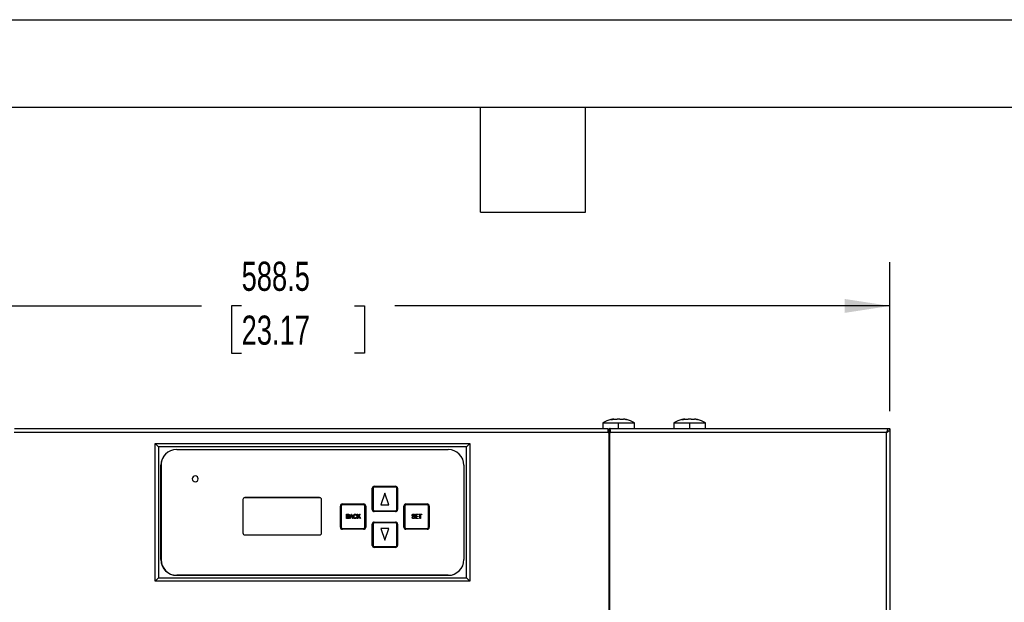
# Model space of a CAD drawing. Header units: millimetres. Extents: x 0 to 1956, y 0 to 1511.
# Tile 35 of 56: x 717 to 1218, y 1215 to 1511. Entities that reach past the tile are written whole.
import ezdxf

# ---------------------------------------------------------------- set-up
doc = ezdxf.new("R2010")
doc.units = ezdxf.units.MM
doc.header["$LTSCALE"] = 7
doc.layers.add('DIMENSIONS', color=140, linetype='Continuous', lineweight=25)
doc.layers.add('TEXT', color=140, linetype='Continuous', lineweight=25)
doc.styles.add('SLDTEXTSTYLE0', font='TXT', dxfattribs={"width": 0.7})
doc.dimstyles.new('SLDDIMSTYLE1', dxfattribs={"dimtxt": 15.106055, "dimasz": 23.114, "dimexe": 0, "dimexo": 0.0625, "dimgap": 3.776514, "dimtad": 0, "dimtih": 1, "dimtoh": 1, "dimdec": 1, "dimrnd": 1e-09, "dimzin": 12, "dimdsep": 46, "dimtxsty": 'SLDTEXTSTYLE0', "dimsah": 1, "dimcen": 0.09, "dimadec": 0, "dimazin": 3, "dimtfac": 1, "dimtdec": 1, "dimtofl": 0, "dimtmove": 0, "dimatfit": 3, "dimfxl": 0, "dimfrac": 2, "dimtolj": 1, "dimtzin": 12, "dimarcsym": 0})

# ---------------------------------------------------------------- blocks, each defined once
blk = doc.blocks.new('_D_1')
at = {"layer": 'DIMENSIONS'}
for p, q in [((570.94, 1312.37), (570.94, 1388.03)), ((1159.39, 1312.37), (1159.39, 1388.03)), ((570.94, 1365.8), (809.35, 1365.8)), ((829.82, 1365.8), (824.75, 1365.8)), ((824.75, 1365.8), (824.75, 1341.8)), ((887.27, 1365.8), (892.35, 1365.8)), ((892.35, 1365.8), (892.35, 1341.8)), ((1159.39, 1365.8), (907.74, 1365.8)), ((824.75, 1341.8), (829.82, 1341.8)), ((892.35, 1341.8), (887.27, 1341.8))]:
    blk.add_line(p, q, dxfattribs=at)
for points in [[(570.94, 1365.8), (594.05, 1362.25), (594.05, 1369.36)], [(1159.39, 1365.8), (1136.28, 1369.36), (1136.28, 1362.25)]]:
    blk.add_solid(points, dxfattribs=at)
at = {"layer": 'DIMENSIONS', "char_height": 14.817, "attachment_point": 1, "style": 'SLDTEXTSTYLE0'}
for s, insert in [('588.5', (829.82, 1388.29)), ('23.17', (829.82, 1360.9))]:
    blk.add_mtext(s, dxfattribs=dict(at, insert=insert))

msp = doc.modelspace()

# ---------------------------------------------------------------- linework, layer by layer
at = {"color": 7, "linetype": 'Continuous'}
msp.add_line((0.02, 1511.32), (1955.82, 1511.32), dxfattribs=at)
for p, q in [((1013.45, 1306.35), (1013.45, 1303.49)), ((1013.45, 1306.35), (1021.45, 1306.35)), ((1021.45, 1306.35), (1029.45, 1306.35)), ((1021.45, 1303.49), (1021.45, 1306.35)), ((1029.45, 1303.49), (1029.45, 1306.35)), ((1049.57, 1306.35), (1049.57, 1303.49)), ((1049.57, 1306.35), (1057.57, 1306.35)), ((1057.57, 1306.35), (1065.57, 1306.35)), ((1057.57, 1303.49), (1057.57, 1306.35)), ((1065.57, 1303.49), (1065.57, 1306.35)), ((1016.08, 1301.39), (714.26, 1301.39)), ((714.4, 1303.49), (1015.93, 1303.49)), ((1016.03, 1302.39), (1016.67, 1302.39)), ((1016.08, 1301.39), (1016.48, 1301.39)), ((1016.48, 1301.39), (1016.48, 853.99)), ((1016.48, 1301.39), (1016.85, 1301.39)), ((1016.67, 1302.39), (1016.67, 1301.39)), ((1016.67, 1302.39), (1017.01, 1302.39)), ((1016.72, 1303.49), (1016.72, 1302.49)), ((1016.72, 1303.49), (1017.02, 1303.49)), ((1016.72, 1302.49), (1017.02, 1302.49)), ((1016.85, 1301.39), (1016.85, 853.99)), ((1016.85, 1301.39), (1017.25, 1301.39)), ((1017.02, 1302.49), (1017.02, 1303.49)), ((1017.02, 1303.49), (1158.29, 1303.49)), ((1157.66, 1301.39), (1017.25, 1301.39)), ((1157.66, 853.99), (1157.66, 1301.39)), ((1158.29, 1302.74), (1158.29, 1303.49)), ((1158.39, 1303.48), (1159.39, 1303.48)), ((1158.39, 1303.31), (1158.39, 1303.48)), ((1159.39, 1303.31), (1158.39, 1303.31)), ((1159.39, 1303.31), (1159.39, 1303.48)), ((1159.39, 1303.31), (1159.39, 853.99)), ((785.81, 1225.84), (785.81, 1295.84)), ((785.81, 1295.84), (787.54, 1294.11)), ((785.81, 1295.84), (945.81, 1295.84)), ((787.54, 1294.11), (787.54, 1227.57)), ((944.08, 1294.11), (787.54, 1294.11)), ((796.81, 1292.84), (934.81, 1292.84)), ((945.81, 1295.84), (944.08, 1294.11)), ((944.08, 1227.57), (944.08, 1294.11)), ((945.81, 1295.84), (945.81, 1225.84)), ((788.81, 1236.84), (788.81, 1284.84)), ((788.85, 1284.88), (788.85, 1236.88)), ((942.81, 1284.84), (942.81, 1236.84)), ((896.66, 1273.08), (896.21, 1273.08)), ((896.21, 1262.28), (896.21, 1273.08)), ((896.66, 1273.08), (896.66, 1262.28)), ((897.25, 1273.67), (897.25, 1274.12)), ((897.25, 1274.12), (908.05, 1274.12)), ((908.05, 1273.67), (897.25, 1273.67)), ((908.05, 1274.12), (908.05, 1273.67)), ((908.64, 1262.28), (908.64, 1273.08)), ((909.09, 1273.08), (908.64, 1273.08)), ((909.09, 1273.08), (909.09, 1262.28)), ((830.45, 1267.38), (830.45, 1250.38)), ((831.19, 1268.34), (869.71, 1268.34)), ((869.45, 1268.38), (831.45, 1268.38)), ((870.45, 1250.38), (870.45, 1267.38)), ((902.65, 1270.68), (900.65, 1264.68)), ((904.65, 1264.68), (902.65, 1270.68)), ((880.46, 1264.08), (880.01, 1264.08)), ((880.01, 1253.28), (880.01, 1264.08)), ((880.46, 1264.08), (880.46, 1253.28)), ((881.05, 1264.67), (881.05, 1265.12)), ((881.05, 1265.12), (891.85, 1265.12)), ((891.85, 1264.67), (881.05, 1264.67)), ((891.85, 1265.12), (891.85, 1264.67)), ((892.44, 1253.28), (892.44, 1264.08)), ((892.89, 1264.08), (892.44, 1264.08)), ((892.89, 1264.08), (892.89, 1253.28)), ((896.66, 1262.28), (896.21, 1262.28)), ((897.25, 1261.68), (908.05, 1261.68)), ((897.25, 1261.68), (897.25, 1261.23)), ((900.65, 1264.68), (904.65, 1264.68)), ((908.05, 1261.23), (908.05, 1261.68)), ((909.09, 1262.28), (908.64, 1262.28)), ((912.76, 1264.08), (912.31, 1264.08)), ((912.31, 1253.28), (912.31, 1264.08)), ((912.76, 1264.08), (912.76, 1253.28)), ((913.35, 1264.67), (913.35, 1265.12)), ((913.35, 1265.12), (924.15, 1265.12)), ((924.15, 1264.67), (913.35, 1264.67)), ((924.15, 1265.12), (924.15, 1264.67)), ((924.74, 1253.28), (924.74, 1264.08)), ((925.19, 1264.08), (924.74, 1264.08)), ((925.19, 1264.08), (925.19, 1253.28)), ((883.17, 1257.68), (883.17, 1259.98)), ((883.17, 1259.98), (883.88, 1259.98)), ((883.88, 1257.68), (883.17, 1257.68)), ((883.8, 1259.71), (883.41, 1259.71)), ((883.41, 1259.71), (883.41, 1259.03)), ((883.41, 1259.03), (883.83, 1259.03)), ((883.85, 1258.76), (883.41, 1258.76)), ((883.41, 1258.76), (883.41, 1257.95)), ((883.41, 1257.95), (883.88, 1257.95)), ((884.72, 1257.68), (885.46, 1259.98)), ((884.97, 1257.68), (884.72, 1257.68)), ((885.17, 1258.37), (884.97, 1257.68)), ((885.98, 1258.37), (885.17, 1258.37)), ((885.47, 1259.31), (885.25, 1258.64)), ((885.25, 1258.64), (885.9, 1258.64)), ((885.46, 1259.98), (885.69, 1259.98)), ((885.69, 1259.98), (886.42, 1257.68)), ((885.9, 1258.64), (885.7, 1259.27)), ((886.18, 1257.68), (885.98, 1258.37)), ((886.42, 1257.68), (886.18, 1257.68)), ((888.25, 1259.33), (888.01, 1259.27)), ((888.04, 1258.49), (888.28, 1258.43)), ((888.61, 1257.68), (888.61, 1259.98)), ((888.61, 1259.98), (888.84, 1259.98)), ((888.84, 1257.68), (888.61, 1257.68)), ((888.84, 1259.98), (888.84, 1258.84)), ((888.84, 1258.84), (889.82, 1259.98)), ((889.17, 1258.86), (888.84, 1258.48)), ((888.84, 1258.48), (888.84, 1257.68)), ((889.88, 1257.68), (889.17, 1258.86)), ((890.12, 1259.98), (889.33, 1259.05)), ((889.33, 1259.05), (890.16, 1257.68)), ((889.82, 1259.98), (890.12, 1259.98)), ((890.16, 1257.68), (889.88, 1257.68)), ((908.05, 1261.23), (897.25, 1261.23)), ((916.41, 1258.43), (916.65, 1258.46)), ((917.84, 1259.33), (917.6, 1259.3)), ((918.23, 1259.98), (919.61, 1259.98)), ((918.23, 1257.68), (918.23, 1259.98)), ((919.63, 1257.68), (918.23, 1257.68)), ((919.61, 1259.71), (918.47, 1259.71)), ((918.47, 1259.71), (918.47, 1259)), ((918.47, 1259), (919.55, 1259)), ((918.47, 1258.73), (918.47, 1257.95)), ((919.55, 1258.73), (918.47, 1258.73)), ((918.47, 1257.95), (919.63, 1257.95)), ((919.55, 1259), (919.55, 1258.73)), ((919.61, 1259.98), (919.61, 1259.71)), ((919.63, 1257.95), (919.63, 1257.68)), ((919.84, 1259.71), (919.84, 1259.98)), ((919.84, 1259.98), (921.34, 1259.98)), ((920.47, 1259.71), (919.84, 1259.71)), ((920.47, 1257.68), (920.47, 1259.71)), ((920.71, 1257.68), (920.47, 1257.68)), ((921.34, 1259.71), (920.71, 1259.71)), ((920.71, 1259.71), (920.71, 1257.68)), ((921.34, 1259.98), (921.34, 1259.71)), ((880.46, 1253.28), (880.01, 1253.28)), ((881.05, 1252.68), (891.85, 1252.68)), ((881.05, 1252.68), (881.05, 1252.23)), ((891.85, 1252.23), (881.05, 1252.23)), ((891.85, 1252.23), (891.85, 1252.68)), ((892.89, 1253.28), (892.44, 1253.28)), ((896.66, 1254.88), (896.21, 1254.88)), ((896.21, 1244.08), (896.21, 1254.88)), ((896.66, 1254.88), (896.66, 1244.08)), ((897.25, 1255.47), (897.25, 1255.92)), ((897.25, 1255.92), (908.05, 1255.92)), ((908.05, 1255.47), (897.25, 1255.47)), ((904.65, 1252.68), (900.65, 1252.68)), ((900.65, 1252.68), (902.65, 1246.68)), ((902.65, 1246.68), (904.65, 1252.68)), ((908.05, 1255.92), (908.05, 1255.47)), ((908.64, 1244.08), (908.64, 1254.88)), ((909.09, 1254.88), (908.64, 1254.88)), ((909.09, 1254.88), (909.09, 1244.08)), ((912.76, 1253.28), (912.31, 1253.28)), ((913.35, 1252.68), (913.35, 1252.23)), ((913.35, 1252.68), (924.15, 1252.68)), ((924.15, 1252.23), (913.35, 1252.23)), ((924.15, 1252.23), (924.15, 1252.68)), ((925.19, 1253.28), (924.74, 1253.28)), ((831.45, 1249.38), (869.45, 1249.38)), ((896.66, 1244.08), (896.21, 1244.08)), ((897.25, 1243.48), (908.05, 1243.48)), ((897.25, 1243.48), (897.25, 1243.03)), ((908.05, 1243.03), (897.25, 1243.03)), ((908.05, 1243.03), (908.05, 1243.48)), ((909.09, 1244.08), (908.64, 1244.08)), ((785.81, 1225.84), (787.54, 1227.57)), ((787.54, 1227.57), (944.08, 1227.57)), ((934.81, 1228.84), (796.81, 1228.84)), ((796.85, 1228.88), (934.85, 1228.88)), ((944.08, 1227.57), (945.81, 1225.84)), ((945.81, 1225.84), (785.81, 1225.84))]:
    msp.add_line(p, q)
for centre, radius, start, end in [((1021.45, 1292.49), 16, 104.4775, 120), ((1021.45, 1292.49), 16, 60, 75.5225), ((1057.57, 1292.49), 16, 104.4775, 120), ((1057.57, 1292.49), 16, 60, 75.5225), ((796.81, 1284.84), 8, 90, 180), ((934.81, 1284.84), 8, 0, 90), ((796.85, 1284.88), 8, 129.7278, 180), ((806.25, 1277.88), 1.5, 0, 180), ((806.25, 1277.88), 1.5, 180, 0), ((897.25, 1273.08), 1.04, 90, 180), ((897.25, 1273.08), 0.592, 90, 180), ((908.05, 1273.08), 1.04, 0, 90), ((908.05, 1273.08), 0.592, 0, 90), ((831.45, 1267.38), 1, 90, 180), ((869.45, 1267.38), 1, 0, 90), ((881.05, 1264.08), 1.04, 90, 180), ((881.05, 1264.08), 0.592, 90, 180), ((891.85, 1264.08), 1.04, 0, 90), ((891.85, 1264.08), 0.592, 0, 90), ((897.25, 1262.28), 1.04, 180, 270), ((897.25, 1262.28), 0.592, 180, 270), ((908.05, 1262.28), 0.592, 270, 0), ((908.05, 1262.28), 1.04, 270, 0), ((913.35, 1264.08), 1.04, 90, 180), ((913.35, 1264.08), 0.592, 90, 180), ((924.15, 1264.08), 1.04, 0, 90), ((924.15, 1264.08), 0.592, 0, 90), ((881.05, 1253.28), 1.04, 180, 270), ((881.05, 1253.28), 0.592, 180, 270), ((891.85, 1253.28), 0.592, 270, 0), ((891.85, 1253.28), 1.04, 270, 0), ((897.25, 1254.88), 1.04, 90, 180), ((897.25, 1254.88), 0.592, 90, 180), ((908.05, 1254.88), 1.04, 0, 90), ((908.05, 1254.88), 0.592, 0, 90), ((913.35, 1253.28), 1.04, 180, 270), ((913.35, 1253.28), 0.592, 180, 270), ((924.15, 1253.28), 0.592, 270, 0), ((924.15, 1253.28), 1.04, 270, 0), ((831.45, 1250.38), 1, 180, 270), ((869.45, 1250.38), 1, 270, 0), ((897.25, 1244.08), 1.04, 180, 270), ((897.25, 1244.08), 0.592, 180, 270), ((908.05, 1244.08), 0.592, 270, 0), ((908.05, 1244.08), 1.04, 270, 0), ((796.81, 1236.84), 8, 180, 270), ((796.85, 1236.88), 8, 180, 270), ((934.81, 1236.84), 8, 270, 0), ((934.85, 1236.88), 8, 270, 309.311)]:
    msp.add_arc(centre, radius, start, end)
for points, knots in [([(1017.84, 1308.07), (1017.82, 1308.06), (1017.77, 1308.05), (1017.71, 1308.04), (1017.65, 1308.03), (1017.6, 1308.02), (1017.55, 1308.01), (1017.51, 1308), (1017.47, 1307.99), (1017.45, 1307.99), (1017.45, 1307.98), (1017.45, 1307.98)], [0, 0, 0, 0, 0.1015861, 0.2012, 0.3000036, 0.3991872, 0.4999277, 0.6242856, 0.7496754, 0.8754766, 1, 1, 1, 1]), ([(1017.45, 1307.98), (1017.45, 1307.98), (1017.45, 1307.98), (1017.46, 1307.99), (1017.47, 1307.99), (1017.51, 1308), (1017.55, 1308.01), (1017.61, 1308.02), (1017.68, 1308.03), (1017.76, 1308.05), (1017.81, 1308.06), (1017.84, 1308.07)], [0, 0, 0, 0, 0.0829628, 0.165887, 0.2494843, 0.3744492, 0.4991092, 0.6237126, 0.749081, 0.8745593, 1, 1, 1, 1]), ([(1019.07, 1308.07), (1019.07, 1308.08), (1019.07, 1308.09), (1019.07, 1308.11), (1019.05, 1308.13), (1019.03, 1308.14), (1018.99, 1308.17), (1018.91, 1308.18), (1018.77, 1308.19), (1018.59, 1308.18), (1018.39, 1308.16), (1018.2, 1308.14), (1018.03, 1308.11), (1017.91, 1308.08), (1017.84, 1308.07)], [0, 0, 0, 0, 0.050206, 0.10011, 0.149874, 0.19966, 0.249633, 0.374486, 0.499239, 0.623994, 0.74906, 0.832513, 0.915908, 1, 1, 1, 1]), ([(1017.84, 1308.07), (1017.88, 1308.08), (1017.96, 1308.09), (1018.06, 1308.11), (1018.17, 1308.13), (1018.27, 1308.14), (1018.41, 1308.17), (1018.58, 1308.18), (1018.77, 1308.19), (1018.91, 1308.18), (1019, 1308.16), (1019.05, 1308.14), (1019.07, 1308.11), (1019.07, 1308.08), (1019.07, 1308.07)], [0, 0, 0, 0, 0.050308, 0.100265, 0.150032, 0.199767, 0.249632, 0.374572, 0.499238, 0.624081, 0.74906, 0.832661, 0.916052, 1, 1, 1, 1]), ([(1020.22, 1308.07), (1020.19, 1308.06), (1020.15, 1308.05), (1020.07, 1308.04), (1020, 1308.03), (1019.92, 1308.02), (1019.83, 1308.01), (1019.73, 1308), (1019.6, 1307.99), (1019.44, 1307.98), (1019.31, 1307.99), (1019.22, 1308), (1019.16, 1308.01), (1019.11, 1308.02), (1019.07, 1308.04), (1019.07, 1308.06), (1019.07, 1308.07)], [0, 0, 0, 0, 0.0508414, 0.1006666, 0.1500708, 0.1996651, 0.2500549, 0.3122603, 0.374971, 0.499874, 0.6243939, 0.6869089, 0.7493369, 0.8328966, 0.9155291, 1, 1, 1, 1]), ([(1021.45, 1308.19), (1021.4, 1308.19), (1021.32, 1308.19), (1021.19, 1308.18), (1021.06, 1308.18), (1020.93, 1308.17), (1020.78, 1308.16), (1020.6, 1308.14), (1020.4, 1308.11), (1020.28, 1308.08), (1020.22, 1308.07)], [0, 0, 0, 0, 0.099929, 0.199486, 0.298985, 0.398742, 0.49907, 0.665568, 0.832073, 1, 1, 1, 1]), ([(1022.67, 1308.07), (1022.64, 1308.08), (1022.56, 1308.09), (1022.45, 1308.11), (1022.33, 1308.13), (1022.21, 1308.14), (1022.06, 1308.16), (1021.88, 1308.18), (1021.66, 1308.19), (1021.52, 1308.19), (1021.45, 1308.19)], [0, 0, 0, 0, 0.100784, 0.200864, 0.300541, 0.40012, 0.499905, 0.66711, 0.833319, 1, 1, 1, 1]), ([(1023.82, 1308.07), (1023.82, 1308.06), (1023.82, 1308.05), (1023.81, 1308.04), (1023.79, 1308.03), (1023.76, 1308.02), (1023.73, 1308.01), (1023.67, 1308), (1023.59, 1307.99), (1023.45, 1307.98), (1023.29, 1307.99), (1023.16, 1308), (1023.05, 1308.01), (1022.92, 1308.02), (1022.79, 1308.04), (1022.71, 1308.06), (1022.67, 1308.07)], [0, 0, 0, 0, 0.0509133, 0.1007896, 0.1502101, 0.1997688, 0.2500521, 0.3122825, 0.3749677, 0.4998709, 0.6243911, 0.6869314, 0.7493339, 0.8330314, 0.9156385, 1, 1, 1, 1]), ([(1025.05, 1308.07), (1025.01, 1308.08), (1024.94, 1308.09), (1024.83, 1308.11), (1024.72, 1308.13), (1024.62, 1308.14), (1024.48, 1308.17), (1024.31, 1308.18), (1024.13, 1308.19), (1023.98, 1308.18), (1023.89, 1308.16), (1023.84, 1308.14), (1023.82, 1308.11), (1023.82, 1308.08), (1023.82, 1308.07)], [0, 0, 0, 0, 0.0503077, 0.1002654, 0.1500317, 0.199767, 0.2496322, 0.3745723, 0.4992382, 0.6240807, 0.7490595, 0.8326609, 0.916052, 1, 1, 1, 1]), ([(1025.45, 1307.98), (1025.45, 1307.98), (1025.44, 1307.98), (1025.43, 1307.99), (1025.42, 1307.99), (1025.39, 1308), (1025.34, 1308.01), (1025.28, 1308.02), (1025.21, 1308.03), (1025.14, 1308.05), (1025.08, 1308.06), (1025.05, 1308.07)], [0, 0, 0, 0, 0.0829628, 0.165887, 0.2494843, 0.3744492, 0.4991092, 0.6237126, 0.749081, 0.8745593, 1, 1, 1, 1]), ([(1025.05, 1308.07), (1025.07, 1308.06), (1025.12, 1308.05), (1025.18, 1308.04), (1025.24, 1308.03), (1025.29, 1308.02), (1025.34, 1308.01), (1025.39, 1308), (1025.42, 1307.99), (1025.44, 1307.99), (1025.44, 1307.98), (1025.45, 1307.98)], [0, 0, 0, 0, 0.101586, 0.2012, 0.300004, 0.399187, 0.499928, 0.624286, 0.749675, 0.875477, 1, 1, 1, 1]), ([(1053.96, 1308.07), (1053.94, 1308.06), (1053.89, 1308.05), (1053.83, 1308.04), (1053.77, 1308.03), (1053.72, 1308.02), (1053.67, 1308.01), (1053.63, 1308), (1053.59, 1307.99), (1053.57, 1307.99), (1053.57, 1307.98), (1053.57, 1307.98)], [0, 0, 0, 0, 0.1015861, 0.2012, 0.3000036, 0.3991872, 0.4999277, 0.6242856, 0.7496754, 0.8754766, 1, 1, 1, 1]), ([(1053.57, 1307.98), (1053.57, 1307.98), (1053.57, 1307.98), (1053.58, 1307.99), (1053.6, 1307.99), (1053.63, 1308), (1053.67, 1308.01), (1053.73, 1308.02), (1053.8, 1308.03), (1053.88, 1308.05), (1053.93, 1308.06), (1053.96, 1308.07)], [0, 0, 0, 0, 0.0829628, 0.165887, 0.2494843, 0.3744492, 0.4991092, 0.6237126, 0.749081, 0.8745593, 1, 1, 1, 1]), ([(1055.19, 1308.07), (1055.19, 1308.08), (1055.19, 1308.09), (1055.19, 1308.11), (1055.17, 1308.13), (1055.15, 1308.14), (1055.11, 1308.17), (1055.03, 1308.18), (1054.89, 1308.19), (1054.71, 1308.18), (1054.51, 1308.16), (1054.32, 1308.14), (1054.15, 1308.11), (1054.03, 1308.08), (1053.96, 1308.07)], [0, 0, 0, 0, 0.050206, 0.10011, 0.149874, 0.19966, 0.249633, 0.374486, 0.499239, 0.623994, 0.74906, 0.832513, 0.915908, 1, 1, 1, 1]), ([(1053.96, 1308.07), (1054, 1308.08), (1054.08, 1308.09), (1054.18, 1308.11), (1054.29, 1308.13), (1054.39, 1308.14), (1054.53, 1308.17), (1054.71, 1308.18), (1054.89, 1308.19), (1055.03, 1308.18), (1055.12, 1308.16), (1055.17, 1308.14), (1055.19, 1308.11), (1055.19, 1308.08), (1055.19, 1308.07)], [0, 0, 0, 0, 0.050308, 0.100265, 0.150032, 0.199767, 0.249632, 0.374572, 0.499238, 0.624081, 0.74906, 0.832661, 0.916052, 1, 1, 1, 1]), ([(1056.34, 1308.07), (1056.31, 1308.06), (1056.27, 1308.05), (1056.19, 1308.04), (1056.12, 1308.03), (1056.04, 1308.02), (1055.95, 1308.01), (1055.86, 1308), (1055.72, 1307.99), (1055.56, 1307.98), (1055.43, 1307.99), (1055.34, 1308), (1055.28, 1308.01), (1055.23, 1308.02), (1055.19, 1308.04), (1055.19, 1308.06), (1055.19, 1308.07)], [0, 0, 0, 0, 0.0508414, 0.1006666, 0.1500708, 0.1996651, 0.2500549, 0.3122603, 0.374971, 0.499874, 0.6243939, 0.6869089, 0.7493369, 0.8328966, 0.9155291, 1, 1, 1, 1]), ([(1057.57, 1308.19), (1057.52, 1308.19), (1057.44, 1308.19), (1057.31, 1308.18), (1057.18, 1308.18), (1057.05, 1308.17), (1056.9, 1308.16), (1056.72, 1308.14), (1056.52, 1308.11), (1056.4, 1308.08), (1056.34, 1308.07)], [0, 0, 0, 0, 0.099929, 0.199486, 0.298985, 0.398742, 0.49907, 0.665568, 0.832073, 1, 1, 1, 1]), ([(1058.8, 1308.07), (1058.76, 1308.08), (1058.68, 1308.09), (1058.57, 1308.11), (1058.45, 1308.13), (1058.33, 1308.14), (1058.18, 1308.16), (1058, 1308.18), (1057.78, 1308.19), (1057.64, 1308.19), (1057.57, 1308.19)], [0, 0, 0, 0, 0.100784, 0.200864, 0.300541, 0.40012, 0.499905, 0.66711, 0.833319, 1, 1, 1, 1]), ([(1059.94, 1308.07), (1059.94, 1308.06), (1059.94, 1308.05), (1059.93, 1308.04), (1059.91, 1308.03), (1059.89, 1308.02), (1059.85, 1308.01), (1059.8, 1308), (1059.71, 1307.99), (1059.57, 1307.98), (1059.41, 1307.99), (1059.28, 1308), (1059.17, 1308.01), (1059.04, 1308.02), (1058.91, 1308.04), (1058.83, 1308.06), (1058.8, 1308.07)], [0, 0, 0, 0, 0.0509133, 0.1007896, 0.1502101, 0.1997688, 0.2500521, 0.3122825, 0.3749677, 0.4998709, 0.6243911, 0.6869314, 0.7493339, 0.8330314, 0.9156385, 1, 1, 1, 1]), ([(1061.17, 1308.07), (1061.13, 1308.08), (1061.06, 1308.09), (1060.95, 1308.11), (1060.85, 1308.13), (1060.75, 1308.14), (1060.6, 1308.17), (1060.43, 1308.18), (1060.25, 1308.19), (1060.1, 1308.18), (1060.01, 1308.16), (1059.96, 1308.14), (1059.94, 1308.11), (1059.94, 1308.08), (1059.94, 1308.07)], [0, 0, 0, 0, 0.0503077, 0.1002654, 0.1500317, 0.199767, 0.2496322, 0.3745723, 0.4992382, 0.6240807, 0.7490595, 0.8326609, 0.916052, 1, 1, 1, 1]), ([(1061.57, 1307.98), (1061.57, 1307.98), (1061.56, 1307.98), (1061.56, 1307.99), (1061.54, 1307.99), (1061.51, 1308), (1061.46, 1308.01), (1061.4, 1308.02), (1061.33, 1308.03), (1061.26, 1308.05), (1061.2, 1308.06), (1061.17, 1308.07)], [0, 0, 0, 0, 0.0829628, 0.165887, 0.2494843, 0.3744492, 0.4991092, 0.6237126, 0.749081, 0.8745593, 1, 1, 1, 1]), ([(1061.17, 1308.07), (1061.19, 1308.06), (1061.24, 1308.05), (1061.3, 1308.04), (1061.36, 1308.03), (1061.41, 1308.02), (1061.46, 1308.01), (1061.51, 1308), (1061.54, 1307.99), (1061.56, 1307.99), (1061.57, 1307.98), (1061.57, 1307.98)], [0, 0, 0, 0, 0.101586, 0.2012, 0.300004, 0.399187, 0.499928, 0.624286, 0.749675, 0.875477, 1, 1, 1, 1]), ([(1015.93, 1303.49), (1015.95, 1303.49), (1015.96, 1303.44), (1015.98, 1303.23), (1015.99, 1303.07), (1016.02, 1302.68), (1016.03, 1302.45), (1016.05, 1301.94), (1016.07, 1301.67), (1016.08, 1301.39)], [0, 0, 0, 0, 0.25, 0.25, 0.5, 0.5, 0.75, 0.75, 1, 1, 1, 1]), ([(1017.25, 1301.39), (1017.26, 1301.67), (1017.26, 1301.94), (1017.25, 1302.45), (1017.23, 1302.68), (1017.19, 1303.07), (1017.16, 1303.23), (1017.1, 1303.44), (1017.06, 1303.49), (1017.02, 1303.49)], [0, 0, 0, 0, 0.25, 0.25, 0.5, 0.5, 0.75, 0.75, 1, 1, 1, 1]), ([(1017.07, 1301.39), (1017.09, 1301.54), (1017.09, 1301.68), (1017.1, 1301.95), (1017.09, 1302.07), (1017.08, 1302.27), (1017.07, 1302.35), (1017.05, 1302.46), (1017.04, 1302.49), (1017.02, 1302.49)], [0, 0, 0, 0, 0.25, 0.25, 0.5, 0.5, 0.75, 0.75, 1, 1, 1, 1]), ([(1158.29, 1303.49), (1158.26, 1303.49), (1158.22, 1303.44), (1158.14, 1303.23), (1158.1, 1303.07), (1158, 1302.68), (1157.94, 1302.45), (1157.81, 1301.94), (1157.74, 1301.67), (1157.66, 1301.39)], [0, 0, 0, 0, 0.25, 0.25, 0.5, 0.5, 0.75, 0.75, 1, 1, 1, 1]), ([(1157.66, 1301.39), (1157.9, 1301.55), (1158.13, 1301.71), (1158.55, 1302.03), (1158.74, 1302.19), (1159.06, 1302.51), (1159.18, 1302.67), (1159.35, 1302.99), (1159.39, 1303.15), (1159.39, 1303.31)], [0, 0, 0, 0, 0.25, 0.25, 0.5, 0.5, 0.75, 0.75, 1, 1, 1, 1]), ([(1158.17, 1302.43), (1158.15, 1302.43), (1158.08, 1302.4), (1157.93, 1302.18), (1157.79, 1301.94), (1157.71, 1301.79), (1157.7, 1301.78)], [0, 0, 0, 0, 0.126843, 0.549109, 0.971376, 1, 1, 1, 1]), ([(1157.76, 1301.76), (1157.79, 1301.8), (1157.94, 1301.99), (1158.15, 1302.35), (1158.35, 1302.83), (1158.38, 1303.15), (1158.39, 1303.31)], [0, 0, 0, 0, 0.072288, 0.381525, 0.690763, 1, 1, 1, 1]), ([(884.27, 1259.37), (884.27, 1259.42), (884.27, 1259.48), (884.22, 1259.59), (884.18, 1259.63), (884.08, 1259.69), (884.03, 1259.7), (883.91, 1259.71), (883.86, 1259.71), (883.8, 1259.71)], [0, 0, 0, 0, 0.25, 0.25, 0.5, 0.5, 0.75, 0.75, 1, 1, 1, 1]), ([(884.33, 1258.36), (884.33, 1258.42), (884.33, 1258.48), (884.28, 1258.59), (884.24, 1258.64), (884.17, 1258.7), (884.15, 1258.71), (884.09, 1258.73), (884.06, 1258.74), (883.97, 1258.76), (883.91, 1258.76), (883.85, 1258.76)], [0, 0, 0, 0, 0.25, 0.25, 0.5, 0.5, 0.625, 0.625, 0.75, 0.75, 1, 1, 1, 1]), ([(883.88, 1259.98), (883.96, 1259.98), (884.04, 1259.98), (884.2, 1259.94), (884.27, 1259.9), (884.39, 1259.79), (884.44, 1259.72), (884.48, 1259.6), (884.49, 1259.57), (884.51, 1259.49), (884.51, 1259.45), (884.51, 1259.41)], [0, 0, 0, 0, 0.25, 0.25, 0.5, 0.5, 0.75, 0.75, 0.875, 0.875, 1, 1, 1, 1]), ([(884.57, 1258.36), (884.57, 1258.31), (884.57, 1258.27), (884.56, 1258.17), (884.55, 1258.13), (884.5, 1258), (884.45, 1257.92), (884.33, 1257.78), (884.24, 1257.74), (884.06, 1257.69), (883.97, 1257.68), (883.88, 1257.68)], [0, 0, 0, 0, 0.125, 0.125, 0.25, 0.25, 0.5, 0.5, 0.75, 0.75, 1, 1, 1, 1]), ([(884.06, 1259.05), (884.1, 1259.06), (884.13, 1259.08), (884.18, 1259.12), (884.21, 1259.14), (884.24, 1259.2), (884.26, 1259.23), (884.27, 1259.3), (884.27, 1259.33), (884.27, 1259.37)], [0, 0, 0, 0, 0.25, 0.25, 0.5, 0.5, 0.75, 0.75, 1, 1, 1, 1]), ([(884.11, 1257.98), (884.15, 1258), (884.18, 1258.02), (884.24, 1258.07), (884.27, 1258.1), (884.3, 1258.17), (884.32, 1258.2), (884.33, 1258.28), (884.33, 1258.32), (884.33, 1258.36)], [0, 0, 0, 0, 0.25, 0.25, 0.5, 0.5, 0.75, 0.75, 1, 1, 1, 1]), ([(884.51, 1259.41), (884.51, 1259.36), (884.51, 1259.31), (884.49, 1259.22), (884.47, 1259.17), (884.43, 1259.09), (884.4, 1259.05), (884.33, 1258.98), (884.3, 1258.95), (884.26, 1258.92)], [0, 0, 0, 0, 0.25, 0.25, 0.5, 0.5, 0.75, 0.75, 1, 1, 1, 1]), ([(884.26, 1258.92), (884.28, 1258.91), (884.31, 1258.9), (884.36, 1258.87), (884.38, 1258.85), (884.44, 1258.79), (884.48, 1258.74), (884.53, 1258.64), (884.55, 1258.59), (884.57, 1258.47), (884.57, 1258.42), (884.57, 1258.36)], [0, 0, 0, 0, 0.125, 0.125, 0.25, 0.25, 0.5, 0.5, 0.75, 0.75, 1, 1, 1, 1]), ([(886.63, 1258.85), (886.64, 1258.99), (886.65, 1259.12), (886.7, 1259.39), (886.76, 1259.52), (886.9, 1259.75), (887, 1259.85), (887.18, 1259.95), (887.24, 1259.97), (887.38, 1260.01), (887.44, 1260.01), (887.51, 1260.01)], [0, 0, 0, 0, 0.25, 0.25, 0.5, 0.5, 0.75, 0.75, 0.875, 0.875, 1, 1, 1, 1]), ([(887.49, 1257.65), (887.42, 1257.65), (887.35, 1257.66), (887.22, 1257.69), (887.15, 1257.72), (886.98, 1257.82), (886.88, 1257.93), (886.75, 1258.17), (886.7, 1258.3), (886.65, 1258.57), (886.64, 1258.71), (886.63, 1258.85)], [0, 0, 0, 0, 0.125, 0.125, 0.25, 0.25, 0.5, 0.5, 0.75, 0.75, 1, 1, 1, 1]), ([(887.5, 1259.74), (887.45, 1259.74), (887.4, 1259.74), (887.3, 1259.71), (887.25, 1259.7), (887.12, 1259.62), (887.05, 1259.54), (886.95, 1259.36), (886.92, 1259.26), (886.88, 1259.06), (886.87, 1258.95), (886.87, 1258.85)], [0, 0, 0, 0, 0.125, 0.125, 0.25, 0.25, 0.5, 0.5, 0.75, 0.75, 1, 1, 1, 1]), ([(886.87, 1258.85), (886.87, 1258.74), (886.88, 1258.64), (886.91, 1258.44), (886.94, 1258.33), (887.03, 1258.15), (887.1, 1258.07), (887.23, 1257.98), (887.28, 1257.96), (887.38, 1257.93), (887.43, 1257.92), (887.48, 1257.92)], [0, 0, 0, 0, 0.25, 0.25, 0.5, 0.5, 0.75, 0.75, 0.875, 0.875, 1, 1, 1, 1]), ([(887.48, 1257.92), (887.56, 1257.92), (887.63, 1257.94), (887.76, 1258), (887.82, 1258.04), (887.92, 1258.15), (887.95, 1258.21), (888.01, 1258.35), (888.02, 1258.42), (888.04, 1258.49)], [0, 0, 0, 0, 0.25, 0.25, 0.5, 0.5, 0.75, 0.75, 1, 1, 1, 1]), ([(888.28, 1258.43), (888.25, 1258.33), (888.23, 1258.23), (888.15, 1258.05), (888.1, 1257.96), (887.96, 1257.81), (887.88, 1257.75), (887.74, 1257.69), (887.69, 1257.68), (887.59, 1257.66), (887.54, 1257.65), (887.49, 1257.65)], [0, 0, 0, 0, 0.25, 0.25, 0.5, 0.5, 0.75, 0.75, 0.875, 0.875, 1, 1, 1, 1]), ([(888.01, 1259.27), (887.97, 1259.39), (887.93, 1259.51), (887.8, 1259.65), (887.75, 1259.69), (887.63, 1259.73), (887.57, 1259.74), (887.5, 1259.74)], [0, 0, 0, 0, 0.5, 0.5, 0.75, 0.75, 1, 1, 1, 1]), ([(887.51, 1260.01), (887.56, 1260.01), (887.6, 1260.01), (887.69, 1259.99), (887.74, 1259.98), (887.86, 1259.93), (887.94, 1259.88), (888.07, 1259.75), (888.12, 1259.67), (888.2, 1259.5), (888.23, 1259.42), (888.25, 1259.33)], [0, 0, 0, 0, 0.125, 0.125, 0.25, 0.25, 0.5, 0.5, 0.75, 0.75, 1, 1, 1, 1]), ([(917.18, 1257.65), (917.13, 1257.65), (917.08, 1257.66), (916.97, 1257.67), (916.92, 1257.68), (916.78, 1257.74), (916.69, 1257.79), (916.55, 1257.94), (916.49, 1258.03), (916.44, 1258.18), (916.43, 1258.23), (916.41, 1258.33), (916.41, 1258.38), (916.41, 1258.43)], [0, 0, 0, 0, 0.125, 0.125, 0.25, 0.25, 0.5, 0.5, 0.75, 0.75, 0.875, 0.875, 1, 1, 1, 1]), ([(916.47, 1259.38), (916.47, 1259.43), (916.47, 1259.47), (916.49, 1259.55), (916.5, 1259.6), (916.55, 1259.72), (916.6, 1259.79), (916.72, 1259.91), (916.8, 1259.95), (916.96, 1260), (917.05, 1260.01), (917.14, 1260.01)], [0, 0, 0, 0, 0.125, 0.125, 0.25, 0.25, 0.5, 0.5, 0.75, 0.75, 1, 1, 1, 1]), ([(917.09, 1258.75), (917.01, 1258.77), (916.93, 1258.8), (916.78, 1258.86), (916.71, 1258.89), (916.59, 1259), (916.54, 1259.07), (916.48, 1259.22), (916.47, 1259.3), (916.47, 1259.38)], [0, 0, 0, 0, 0.25, 0.25, 0.5, 0.5, 0.75, 0.75, 1, 1, 1, 1]), ([(916.65, 1258.46), (916.66, 1258.39), (916.67, 1258.32), (916.71, 1258.18), (916.75, 1258.12), (916.86, 1258.02), (916.92, 1257.98), (917.05, 1257.93), (917.13, 1257.92), (917.2, 1257.92)], [0, 0, 0, 0, 0.25, 0.25, 0.5, 0.5, 0.75, 0.75, 1, 1, 1, 1]), ([(917.14, 1259.74), (917.09, 1259.74), (917.04, 1259.74), (916.93, 1259.71), (916.88, 1259.69), (916.8, 1259.63), (916.76, 1259.58), (916.72, 1259.49), (916.71, 1259.43), (916.71, 1259.38)], [0, 0, 0, 0, 0.25, 0.25, 0.5, 0.5, 0.75, 0.75, 1, 1, 1, 1]), ([(916.71, 1259.38), (916.71, 1259.34), (916.71, 1259.29), (916.73, 1259.23), (916.74, 1259.21), (916.76, 1259.18), (916.77, 1259.16), (916.78, 1259.14)], [0, 0, 0, 0, 0.5, 0.5, 0.75, 0.75, 1, 1, 1, 1]), ([(916.78, 1259.14), (916.83, 1259.1), (916.89, 1259.07), (917.02, 1259.02), (917.08, 1259.01), (917.15, 1258.99)], [0, 0, 0, 0, 0.5, 0.5, 1, 1, 1, 1]), ([(917.66, 1258.32), (917.66, 1258.35), (917.66, 1258.38), (917.64, 1258.45), (917.63, 1258.48), (917.58, 1258.56), (917.52, 1258.6), (917.4, 1258.66), (917.34, 1258.68), (917.22, 1258.72), (917.15, 1258.73), (917.09, 1258.75)], [0, 0, 0, 0, 0.125, 0.125, 0.25, 0.25, 0.5, 0.5, 0.75, 0.75, 1, 1, 1, 1]), ([(917.14, 1260.01), (917.18, 1260.01), (917.23, 1260.01), (917.32, 1260), (917.37, 1259.99), (917.5, 1259.94), (917.58, 1259.89), (917.71, 1259.76), (917.76, 1259.68), (917.81, 1259.55), (917.82, 1259.51), (917.84, 1259.42), (917.84, 1259.37), (917.84, 1259.33)], [0, 0, 0, 0, 0.125, 0.125, 0.25, 0.25, 0.5, 0.5, 0.75, 0.75, 0.875, 0.875, 1, 1, 1, 1]), ([(917.6, 1259.3), (917.6, 1259.36), (917.59, 1259.42), (917.55, 1259.53), (917.52, 1259.58), (917.43, 1259.67), (917.38, 1259.7), (917.27, 1259.74), (917.2, 1259.74), (917.14, 1259.74)], [0, 0, 0, 0, 0.25, 0.25, 0.5, 0.5, 0.75, 0.75, 1, 1, 1, 1]), ([(917.15, 1258.99), (917.22, 1258.97), (917.28, 1258.96), (917.42, 1258.92), (917.48, 1258.9), (917.55, 1258.87)], [0, 0, 0, 0, 0.5, 0.5, 1, 1, 1, 1]), ([(917.9, 1258.32), (917.9, 1258.28), (917.9, 1258.23), (917.88, 1258.14), (917.87, 1258.1), (917.81, 1257.97), (917.76, 1257.89), (917.62, 1257.76), (917.54, 1257.72), (917.36, 1257.66), (917.27, 1257.66), (917.18, 1257.65)], [0, 0, 0, 0, 0.125, 0.125, 0.25, 0.25, 0.5, 0.5, 0.75, 0.75, 1, 1, 1, 1]), ([(917.2, 1257.92), (917.26, 1257.92), (917.31, 1257.93), (917.42, 1257.96), (917.48, 1257.98), (917.57, 1258.05), (917.61, 1258.1), (917.65, 1258.2), (917.66, 1258.26), (917.66, 1258.32)], [0, 0, 0, 0, 0.25, 0.25, 0.5, 0.5, 0.75, 0.75, 1, 1, 1, 1]), ([(917.55, 1258.87), (917.6, 1258.85), (917.65, 1258.82), (917.74, 1258.75), (917.78, 1258.7), (917.84, 1258.61), (917.87, 1258.55), (917.9, 1258.44), (917.9, 1258.38), (917.9, 1258.32)], [0, 0, 0, 0, 0.25, 0.25, 0.5, 0.5, 0.75, 0.75, 1, 1, 1, 1])]:
    msp.add_open_spline(points, degree=3, knots=knots)
for points in [[(883.83, 1259.03), (883.91, 1259.03), (883.99, 1259.03), (884.06, 1259.05)], [(883.88, 1257.95), (883.96, 1257.95), (884.04, 1257.96), (884.11, 1257.98)], [(885.57, 1259.74), (885.55, 1259.6), (885.51, 1259.45), (885.47, 1259.31)], [(885.7, 1259.27), (885.66, 1259.43), (885.61, 1259.58), (885.57, 1259.74)]]:
    msp.add_open_spline(points, degree=3)
at = {"layer": 'TEXT'}
for p, q in [((44.45, 1466.85), (1911.35, 1466.85)), ((951.23, 1413.51), (951.23, 1466.85)), ((1004.57, 1413.51), (1004.57, 1466.85)), ((951.23, 1413.51), (1004.57, 1413.51))]:
    msp.add_line(p, q, dxfattribs=at)

# ---------------------------------------------------------------- dimensions: what is measured, and where the dimension line sits
at = {"layer": 'DIMENSIONS'}
dim = msp.add_linear_dim(base=(1159.3929, 1365.8041), p1=(570.9402, 1303.4781), p2=(1159.3929, 1303.4781), dimstyle='SLDDIMSTYLE1', dxfattribs=at)
dim.commit()
dim.dimension.update_dxf_attribs({"geometry": '_D_1', "text_midpoint": (858.5456, 1365.8041), "dimtype": 160})

doc.saveas('drawing.dxf')
